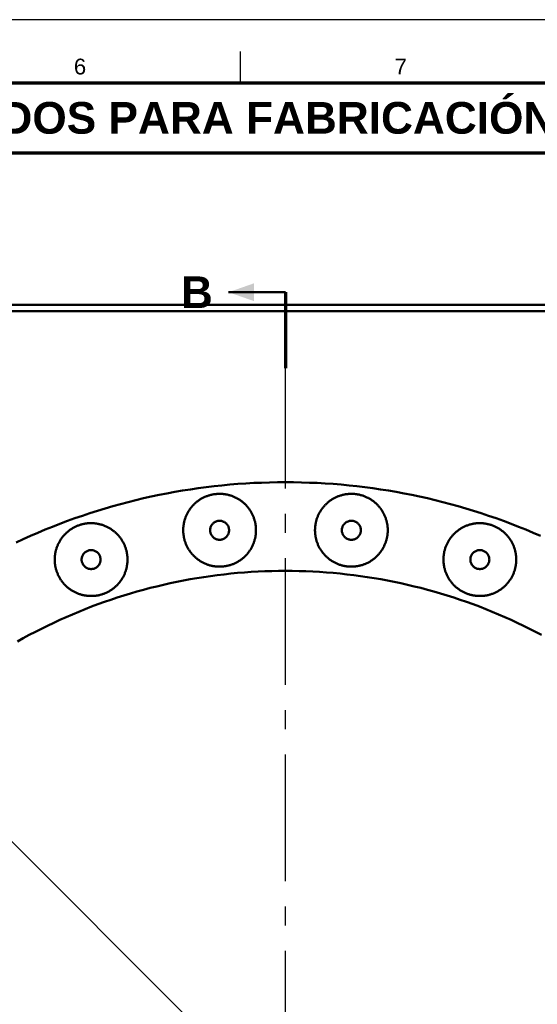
# Model space of a CAD drawing. Header units: millimetres. Extents: x 0 to 841, y 0 to 594.
# Tile 12 of 17: x 289 to 371, y 439 to 594. Entities that reach past the tile are written whole.
import ezdxf
from ezdxf.enums import TextEntityAlignment as Align

# ---------------------------------------------------------------- set-up
doc = ezdxf.new("R2010")
doc.units = ezdxf.units.MM
doc.linetypes.add('EJE', pattern=[31, 20, -4, 3, -4])
for name, color, linetype, lineweight in [('CORTE', 7, 'EJE', 70), ('COTA', 7, 'CONTINUOUS', 25), ('EJE', 7, 'EJE', 25), ('FINA', 7, 'CONTINUOUS', 25), ('MARCO', 7, 'CONTINUOUS', 70), ('TXT', 7, 'CONTINUOUS', 25), ('VIS', 7, 'CONTINUOUS', 50)]:
    doc.layers.add(name, color=color, linetype=linetype, lineweight=lineweight)
doc.styles.add('STD', font='LiberationSans-Regular.ttf')
doc.styles.add('STDB', font='LiberationSans-Bold.ttf')

msp = doc.modelspace()

# ---------------------------------------------------------------- linework, layer by layer
at = {"layer": 'CORTE'}
msp.add_line((331.25, 550.97), (331.25, 538.97), dxfattribs=at)
at = {"layer": 'COTA'}
msp.add_line((401.96, 350.26), (243.57, 508.66), dxfattribs=at)
msp.add_solid([(322.25, 550.97), (326.25, 549.57), (326.25, 552.37)], dxfattribs=at)
at = {"layer": 'EJE'}
msp.add_line((331.25, 302.97), (331.25, 538.97), dxfattribs=at)
at = {"layer": 'FINA'}
msp.add_line((324.12, 584), (324.12, 589), dxfattribs=at)
msp.add_lwpolyline([(0, 0), (841, 0), (841, 594), (0, 594)], close=True, dxfattribs=at)
at = {"layer": 'MARCO'}
for points in [[(20, 10), (831, 10), (831, 584), (20, 584)], [(20, 573), (831, 573), (831, 584), (20, 584)]]:
    msp.add_lwpolyline(points, close=True, dxfattribs=at)
at = {"layer": 'VIS'}
msp.add_line((331.25, 550.97), (322.25, 550.97), dxfattribs=at)
for points in [[(203.25, 548.97), (459.25, 548.97)], [(203.25, 547.97), (459.25, 547.97)], [(371.54, 512.5), (370.39, 513), (369.23, 513.48), (368.06, 513.95), (366.89, 514.41), (365.71, 514.85), (364.53, 515.27), (363.34, 515.68), (362.15, 516.08), (360.95, 516.46), (359.75, 516.83), (358.55, 517.18), (357.33, 517.51), (356.12, 517.83), (354.9, 518.14), (353.68, 518.43), (352.45, 518.7), (351.22, 518.96), (349.99, 519.2), (348.75, 519.43), (347.51, 519.64), (346.27, 519.84), (345.03, 520.02), (343.78, 520.19), (342.54, 520.34), (341.29, 520.47), (340.04, 520.59), (338.78, 520.69), (337.53, 520.78), (336.27, 520.85), (335.02, 520.9), (333.76, 520.94), (332.51, 520.97), (331.25, 520.97), (329.99, 520.97), (328.74, 520.94), (327.48, 520.9), (326.23, 520.85), (324.97, 520.78), (323.72, 520.69), (322.46, 520.59), (321.21, 520.47), (319.96, 520.34), (318.72, 520.19), (317.47, 520.02), (316.23, 519.84), (314.99, 519.64), (313.75, 519.43), (312.51, 519.2), (311.28, 518.96), (310.05, 518.7), (308.82, 518.43), (307.6, 518.14), (306.38, 517.83), (305.17, 517.51), (303.95, 517.18), (302.75, 516.83), (301.55, 516.46), (300.35, 516.08), (299.16, 515.68), (297.97, 515.27), (296.79, 514.85), (295.61, 514.41), (294.44, 513.95), (293.27, 513.48), (292.11, 513), (290.96, 512.5), (289.81, 511.98), (288.67, 511.46)], [(326.59, 513.39), (326.59, 513.51), (326.58, 513.63), (326.58, 513.75), (326.57, 513.87), (326.56, 513.99), (326.54, 514.11), (326.53, 514.23), (326.51, 514.35), (326.49, 514.46), (326.46, 514.58), (326.44, 514.7), (326.41, 514.81), (326.38, 514.93), (326.34, 515.05), (326.31, 515.16), (326.27, 515.27), (326.23, 515.39), (326.19, 515.5), (326.14, 515.61), (326.09, 515.72), (326.04, 515.83), (325.99, 515.94), (325.94, 516.05), (325.88, 516.15), (325.82, 516.26), (325.76, 516.36), (325.7, 516.46), (325.63, 516.56), (325.57, 516.66), (325.5, 516.76), (325.42, 516.86), (325.35, 516.95), (325.28, 517.04), (325.2, 517.14), (325.12, 517.23), (325.04, 517.31), (324.96, 517.4), (324.87, 517.49), (324.78, 517.57), (324.7, 517.65), (324.61, 517.73), (324.52, 517.81), (324.42, 517.88), (324.33, 517.96), (324.23, 518.03), (324.13, 518.1), (324.03, 518.17), (323.93, 518.23), (323.83, 518.3), (323.73, 518.36), (323.63, 518.42), (323.52, 518.48), (323.41, 518.53), (323.31, 518.58), (323.2, 518.63), (323.09, 518.68), (322.98, 518.73), (322.86, 518.77), (322.75, 518.81), (322.64, 518.85), (322.52, 518.89), (322.41, 518.92), (322.29, 518.95), (322.18, 518.98), (322.06, 519.01), (321.94, 519.03), (321.82, 519.05), (321.7, 519.07), (321.59, 519.09), (321.47, 519.1), (321.35, 519.12), (321.23, 519.13), (321.11, 519.13), (320.99, 519.14), (320.87, 519.14), (320.75, 519.14), (320.63, 519.14), (320.51, 519.13), (320.39, 519.12), (320.27, 519.11), (320.15, 519.1), (320.03, 519.08), (319.91, 519.06), (319.79, 519.04), (319.68, 519.02), (319.56, 519), (319.44, 518.97), (319.32, 518.94), (319.21, 518.9), (319.09, 518.87), (318.98, 518.83), (318.87, 518.79), (318.76, 518.75), (318.64, 518.7), (318.53, 518.66), (318.42, 518.61), (318.32, 518.56), (318.21, 518.5), (318.1, 518.45), (318, 518.39), (317.89, 518.33), (317.79, 518.27), (317.69, 518.2), (317.59, 518.13), (317.49, 518.07), (317.39, 517.99), (317.3, 517.92), (317.21, 517.85), (317.11, 517.77), (317.02, 517.69), (316.93, 517.61), (316.85, 517.53), (316.76, 517.44), (316.68, 517.36), (316.6, 517.27), (316.52, 517.18), (316.44, 517.09), (316.36, 517), (316.29, 516.9), (316.21, 516.81), (316.14, 516.71), (316.08, 516.61), (316.01, 516.51), (315.94, 516.41), (315.88, 516.31), (315.82, 516.2), (315.77, 516.1), (315.71, 515.99), (315.66, 515.88), (315.61, 515.78), (315.56, 515.67), (315.51, 515.56), (315.47, 515.44), (315.43, 515.33), (315.39, 515.22), (315.35, 515.1), (315.31, 514.99), (315.28, 514.87), (315.25, 514.76), (315.22, 514.64), (315.2, 514.52), (315.18, 514.4), (315.16, 514.29), (315.14, 514.17), (315.13, 514.05), (315.11, 513.93), (315.1, 513.81), (315.1, 513.69), (315.09, 513.57), (315.09, 513.45), (315.09, 513.33), (315.09, 513.21), (315.1, 513.09), (315.1, 512.97), (315.11, 512.85), (315.13, 512.73), (315.14, 512.61), (315.16, 512.49), (315.18, 512.37), (315.2, 512.26), (315.22, 512.14), (315.25, 512.02), (315.28, 511.91), (315.31, 511.79), (315.35, 511.68), (315.39, 511.56), (315.43, 511.45), (315.47, 511.34), (315.51, 511.22), (315.56, 511.11), (315.61, 511), (315.66, 510.89), (315.71, 510.79), (315.77, 510.68), (315.82, 510.58), (315.88, 510.47), (315.94, 510.37), (316.01, 510.27), (316.08, 510.17), (316.14, 510.07), (316.21, 509.97), (316.29, 509.88), (316.36, 509.78), (316.44, 509.69), (316.52, 509.6), (316.6, 509.51), (316.68, 509.42), (316.76, 509.33), (316.85, 509.25), (316.93, 509.17), (317.02, 509.09), (317.11, 509.01), (317.21, 508.93), (317.3, 508.86), (317.39, 508.78), (317.49, 508.71), (317.59, 508.64), (317.69, 508.58), (317.79, 508.51), (317.89, 508.45), (318, 508.39), (318.1, 508.33), (318.21, 508.28), (318.32, 508.22), (318.42, 508.17), (318.53, 508.12), (318.64, 508.07), (318.76, 508.03), (318.87, 507.99), (318.98, 507.95), (319.09, 507.91), (319.21, 507.87), (319.32, 507.84), (319.44, 507.81), (319.56, 507.78), (319.68, 507.76), (319.79, 507.73), (319.91, 507.71), (320.03, 507.7), (320.15, 507.68), (320.27, 507.67), (320.39, 507.66), (320.51, 507.65), (320.63, 507.64), (320.75, 507.64), (320.87, 507.64), (320.99, 507.64), (321.11, 507.65), (321.23, 507.65), (321.35, 507.66), (321.47, 507.67), (321.59, 507.69), (321.7, 507.71), (321.82, 507.72), (321.94, 507.75), (322.06, 507.77), (322.18, 507.8), (322.29, 507.83), (322.41, 507.86), (322.52, 507.89), (322.64, 507.93), (322.75, 507.97), (322.86, 508.01), (322.98, 508.05), (323.09, 508.1), (323.2, 508.15), (323.31, 508.2), (323.41, 508.25), (323.52, 508.3), (323.63, 508.36), (323.73, 508.42), (323.83, 508.48), (323.93, 508.54), (324.03, 508.61), (324.13, 508.68), (324.23, 508.75), (324.33, 508.82), (324.42, 508.89), (324.52, 508.97), (324.61, 509.05), (324.7, 509.13), (324.78, 509.21), (324.87, 509.29), (324.96, 509.38), (325.04, 509.46), (325.12, 509.55), (325.2, 509.64), (325.28, 509.73), (325.35, 509.83), (325.42, 509.92), (325.5, 510.02), (325.57, 510.12), (325.63, 510.22), (325.7, 510.32), (325.76, 510.42), (325.82, 510.52), (325.88, 510.63), (325.94, 510.73), (325.99, 510.84), (326.04, 510.95), (326.09, 511.06), (326.14, 511.17), (326.19, 511.28), (326.23, 511.39), (326.27, 511.5), (326.31, 511.62), (326.34, 511.73), (326.38, 511.85), (326.41, 511.96), (326.44, 512.08), (326.46, 512.2), (326.49, 512.32), (326.51, 512.43), (326.53, 512.55), (326.54, 512.67), (326.56, 512.79), (326.57, 512.91), (326.58, 513.03), (326.58, 513.15), (326.59, 513.27), (326.59, 513.39)], [(347.41, 513.39), (347.41, 513.51), (347.41, 513.63), (347.4, 513.75), (347.39, 513.87), (347.38, 513.99), (347.37, 514.11), (347.35, 514.23), (347.33, 514.35), (347.31, 514.46), (347.29, 514.58), (347.26, 514.7), (347.23, 514.81), (347.2, 514.93), (347.17, 515.05), (347.13, 515.16), (347.09, 515.27), (347.05, 515.39), (347.01, 515.5), (346.97, 515.61), (346.92, 515.72), (346.87, 515.83), (346.82, 515.94), (346.76, 516.05), (346.71, 516.15), (346.65, 516.26), (346.59, 516.36), (346.52, 516.46), (346.46, 516.56), (346.39, 516.66), (346.32, 516.76), (346.25, 516.86), (346.18, 516.95), (346.1, 517.04), (346.02, 517.14), (345.95, 517.23), (345.86, 517.31), (345.78, 517.4), (345.7, 517.49), (345.61, 517.57), (345.52, 517.65), (345.43, 517.73), (345.34, 517.81), (345.25, 517.88), (345.15, 517.96), (345.06, 518.03), (344.96, 518.1), (344.86, 518.17), (344.76, 518.23), (344.66, 518.3), (344.56, 518.36), (344.45, 518.42), (344.35, 518.48), (344.24, 518.53), (344.13, 518.58), (344.02, 518.63), (343.91, 518.68), (343.8, 518.73), (343.69, 518.77), (343.58, 518.81), (343.46, 518.85), (343.35, 518.89), (343.23, 518.92), (343.12, 518.95), (343, 518.98), (342.88, 519.01), (342.77, 519.03), (342.65, 519.05), (342.53, 519.07), (342.41, 519.09), (342.29, 519.1), (342.17, 519.12), (342.05, 519.13), (341.93, 519.13), (341.81, 519.14), (341.69, 519.14), (341.57, 519.14), (341.45, 519.14), (341.33, 519.13), (341.21, 519.12), (341.09, 519.11), (340.97, 519.1), (340.86, 519.08), (340.74, 519.06), (340.62, 519.04), (340.5, 519.02), (340.38, 519), (340.27, 518.97), (340.15, 518.94), (340.03, 518.9), (339.92, 518.87), (339.81, 518.83), (339.69, 518.79), (339.58, 518.75), (339.47, 518.7), (339.36, 518.66), (339.25, 518.61), (339.14, 518.56), (339.03, 518.5), (338.93, 518.45), (338.82, 518.39), (338.72, 518.33), (338.62, 518.27), (338.52, 518.2), (338.42, 518.13), (338.32, 518.07), (338.22, 517.99), (338.12, 517.92), (338.03, 517.85), (337.94, 517.77), (337.85, 517.69), (337.76, 517.61), (337.67, 517.53), (337.59, 517.44), (337.5, 517.36), (337.42, 517.27), (337.34, 517.18), (337.26, 517.09), (337.19, 517), (337.11, 516.9), (337.04, 516.81), (336.97, 516.71), (336.9, 516.61), (336.83, 516.51), (336.77, 516.41), (336.71, 516.31), (336.65, 516.2), (336.59, 516.1), (336.54, 515.99), (336.48, 515.88), (336.43, 515.78), (336.38, 515.67), (336.34, 515.56), (336.29, 515.44), (336.25, 515.33), (336.21, 515.22), (336.17, 515.1), (336.14, 514.99), (336.11, 514.87), (336.08, 514.76), (336.05, 514.64), (336.03, 514.52), (336, 514.4), (335.98, 514.29), (335.97, 514.17), (335.95, 514.05), (335.94, 513.93), (335.93, 513.81), (335.92, 513.69), (335.92, 513.57), (335.91, 513.45), (335.91, 513.33), (335.92, 513.21), (335.92, 513.09), (335.93, 512.97), (335.94, 512.85), (335.95, 512.73), (335.97, 512.61), (335.98, 512.49), (336, 512.37), (336.03, 512.26), (336.05, 512.14), (336.08, 512.02), (336.11, 511.91), (336.14, 511.79), (336.17, 511.68), (336.21, 511.56), (336.25, 511.45), (336.29, 511.34), (336.34, 511.22), (336.38, 511.11), (336.43, 511), (336.48, 510.89), (336.54, 510.79), (336.59, 510.68), (336.65, 510.58), (336.71, 510.47), (336.77, 510.37), (336.83, 510.27), (336.9, 510.17), (336.97, 510.07), (337.04, 509.97), (337.11, 509.88), (337.19, 509.78), (337.26, 509.69), (337.34, 509.6), (337.42, 509.51), (337.5, 509.42), (337.59, 509.33), (337.67, 509.25), (337.76, 509.17), (337.85, 509.09), (337.94, 509.01), (338.03, 508.93), (338.12, 508.86), (338.22, 508.78), (338.32, 508.71), (338.42, 508.64), (338.52, 508.58), (338.62, 508.51), (338.72, 508.45), (338.82, 508.39), (338.93, 508.33), (339.03, 508.28), (339.14, 508.22), (339.25, 508.17), (339.36, 508.12), (339.47, 508.07), (339.58, 508.03), (339.69, 507.99), (339.81, 507.95), (339.92, 507.91), (340.03, 507.87), (340.15, 507.84), (340.27, 507.81), (340.38, 507.78), (340.5, 507.76), (340.62, 507.73), (340.74, 507.71), (340.86, 507.7), (340.97, 507.68), (341.09, 507.67), (341.21, 507.66), (341.33, 507.65), (341.45, 507.64), (341.57, 507.64), (341.69, 507.64), (341.81, 507.64), (341.93, 507.65), (342.05, 507.65), (342.17, 507.66), (342.29, 507.67), (342.41, 507.69), (342.53, 507.71), (342.65, 507.72), (342.77, 507.75), (342.88, 507.77), (343, 507.8), (343.12, 507.83), (343.23, 507.86), (343.35, 507.89), (343.46, 507.93), (343.58, 507.97), (343.69, 508.01), (343.8, 508.05), (343.91, 508.1), (344.02, 508.15), (344.13, 508.2), (344.24, 508.25), (344.35, 508.3), (344.45, 508.36), (344.56, 508.42), (344.66, 508.48), (344.76, 508.54), (344.86, 508.61), (344.96, 508.68), (345.06, 508.75), (345.15, 508.82), (345.25, 508.89), (345.34, 508.97), (345.43, 509.05), (345.52, 509.13), (345.61, 509.21), (345.7, 509.29), (345.78, 509.38), (345.86, 509.46), (345.95, 509.55), (346.02, 509.64), (346.1, 509.73), (346.18, 509.83), (346.25, 509.92), (346.32, 510.02), (346.39, 510.12), (346.46, 510.22), (346.52, 510.32), (346.59, 510.42), (346.65, 510.52), (346.71, 510.63), (346.76, 510.73), (346.82, 510.84), (346.87, 510.95), (346.92, 511.06), (346.97, 511.17), (347.01, 511.28), (347.05, 511.39), (347.09, 511.5), (347.13, 511.62), (347.17, 511.73), (347.2, 511.85), (347.23, 511.96), (347.26, 512.08), (347.29, 512.2), (347.31, 512.32), (347.33, 512.43), (347.35, 512.55), (347.37, 512.67), (347.38, 512.79), (347.39, 512.91), (347.4, 513.03), (347.41, 513.15), (347.41, 513.27), (347.41, 513.39)], [(322.34, 513.39), (322.33, 513.51), (322.32, 513.63), (322.29, 513.75), (322.26, 513.86), (322.22, 513.98), (322.17, 514.09), (322.11, 514.19), (322.04, 514.29), (321.96, 514.38), (321.88, 514.47), (321.79, 514.55), (321.69, 514.62), (321.59, 514.69), (321.48, 514.74), (321.37, 514.79), (321.25, 514.83), (321.14, 514.86), (321.02, 514.88), (320.9, 514.89), (320.78, 514.89), (320.66, 514.88), (320.54, 514.86), (320.42, 514.83), (320.31, 514.79), (320.19, 514.74), (320.09, 514.69), (319.99, 514.62), (319.89, 514.55), (319.8, 514.47), (319.71, 514.38), (319.64, 514.29), (319.57, 514.19), (319.51, 514.09), (319.46, 513.98), (319.41, 513.86), (319.38, 513.75), (319.36, 513.63), (319.34, 513.51), (319.34, 513.39), (319.34, 513.27), (319.36, 513.15), (319.38, 513.03), (319.41, 512.91), (319.46, 512.8), (319.51, 512.69), (319.57, 512.59), (319.64, 512.49), (319.71, 512.39), (319.8, 512.31), (319.89, 512.23), (319.99, 512.15), (320.09, 512.09), (320.19, 512.03), (320.31, 511.99), (320.42, 511.95), (320.54, 511.92), (320.66, 511.9), (320.78, 511.89), (320.9, 511.89), (321.02, 511.9), (321.14, 511.92), (321.25, 511.95), (321.37, 511.99), (321.48, 512.03), (321.59, 512.09), (321.69, 512.15), (321.79, 512.23), (321.88, 512.31), (321.96, 512.39), (322.04, 512.49), (322.11, 512.59), (322.17, 512.69), (322.22, 512.8), (322.26, 512.91), (322.29, 513.03), (322.32, 513.15), (322.33, 513.27), (322.34, 513.39)], [(343.16, 513.39), (343.16, 513.51), (343.14, 513.63), (343.12, 513.75), (343.09, 513.86), (343.04, 513.98), (342.99, 514.09), (342.93, 514.19), (342.86, 514.29), (342.79, 514.38), (342.7, 514.47), (342.61, 514.55), (342.51, 514.62), (342.41, 514.69), (342.31, 514.74), (342.19, 514.79), (342.08, 514.83), (341.96, 514.86), (341.84, 514.88), (341.72, 514.89), (341.6, 514.89), (341.48, 514.88), (341.36, 514.86), (341.25, 514.83), (341.13, 514.79), (341.02, 514.74), (340.91, 514.69), (340.81, 514.62), (340.71, 514.55), (340.62, 514.47), (340.54, 514.38), (340.46, 514.29), (340.39, 514.19), (340.33, 514.09), (340.28, 513.98), (340.24, 513.86), (340.21, 513.75), (340.18, 513.63), (340.17, 513.51), (340.16, 513.39), (340.17, 513.27), (340.18, 513.15), (340.21, 513.03), (340.24, 512.91), (340.28, 512.8), (340.33, 512.69), (340.39, 512.59), (340.46, 512.49), (340.54, 512.39), (340.62, 512.31), (340.71, 512.23), (340.81, 512.15), (340.91, 512.09), (341.02, 512.03), (341.13, 511.99), (341.25, 511.95), (341.36, 511.92), (341.48, 511.9), (341.6, 511.89), (341.72, 511.89), (341.84, 511.9), (341.96, 511.92), (342.08, 511.95), (342.19, 511.99), (342.31, 512.03), (342.41, 512.09), (342.51, 512.15), (342.61, 512.23), (342.7, 512.31), (342.79, 512.39), (342.86, 512.49), (342.93, 512.59), (342.99, 512.69), (343.04, 512.8), (343.09, 512.91), (343.12, 513.03), (343.14, 513.15), (343.16, 513.27), (343.16, 513.39)], [(306.28, 508.76), (306.28, 508.88), (306.28, 509), (306.27, 509.12), (306.26, 509.23), (306.25, 509.35), (306.24, 509.47), (306.22, 509.59), (306.2, 509.71), (306.18, 509.83), (306.16, 509.95), (306.13, 510.06), (306.1, 510.18), (306.07, 510.3), (306.04, 510.41), (306, 510.53), (305.97, 510.64), (305.93, 510.75), (305.88, 510.87), (305.84, 510.98), (305.79, 511.09), (305.74, 511.2), (305.69, 511.3), (305.63, 511.41), (305.58, 511.52), (305.52, 511.62), (305.46, 511.72), (305.39, 511.83), (305.33, 511.93), (305.26, 512.03), (305.19, 512.13), (305.12, 512.22), (305.05, 512.32), (304.97, 512.41), (304.9, 512.5), (304.82, 512.59), (304.74, 512.68), (304.65, 512.77), (304.57, 512.85), (304.48, 512.94), (304.39, 513.02), (304.3, 513.1), (304.21, 513.17), (304.12, 513.25), (304.02, 513.32), (303.93, 513.4), (303.83, 513.47), (303.73, 513.53), (303.63, 513.6), (303.53, 513.66), (303.43, 513.72), (303.32, 513.78), (303.22, 513.84), (303.11, 513.9), (303, 513.95), (302.89, 514), (302.78, 514.05), (302.67, 514.09), (302.56, 514.14), (302.45, 514.18), (302.33, 514.22), (302.22, 514.25), (302.1, 514.29), (301.99, 514.32), (301.87, 514.35), (301.75, 514.37), (301.64, 514.4), (301.52, 514.42), (301.4, 514.44), (301.28, 514.46), (301.16, 514.47), (301.04, 514.48), (300.92, 514.49), (300.8, 514.5), (300.68, 514.5), (300.56, 514.51), (300.44, 514.5), (300.32, 514.5), (300.2, 514.5), (300.08, 514.49), (299.96, 514.48), (299.85, 514.46), (299.73, 514.45), (299.61, 514.43), (299.49, 514.41), (299.37, 514.39), (299.25, 514.36), (299.14, 514.33), (299.02, 514.3), (298.91, 514.27), (298.79, 514.23), (298.68, 514.2), (298.56, 514.16), (298.45, 514.12), (298.34, 514.07), (298.23, 514.02), (298.12, 513.97), (298.01, 513.92), (297.9, 513.87), (297.8, 513.81), (297.69, 513.75), (297.59, 513.69), (297.49, 513.63), (297.39, 513.57), (297.29, 513.5), (297.19, 513.43), (297.09, 513.36), (297, 513.29), (296.9, 513.21), (296.81, 513.14), (296.72, 513.06), (296.63, 512.98), (296.54, 512.89), (296.46, 512.81), (296.37, 512.72), (296.29, 512.64), (296.21, 512.55), (296.13, 512.46), (296.06, 512.36), (295.98, 512.27), (295.91, 512.17), (295.84, 512.08), (295.77, 511.98), (295.71, 511.88), (295.64, 511.78), (295.58, 511.67), (295.52, 511.57), (295.46, 511.46), (295.41, 511.36), (295.35, 511.25), (295.3, 511.14), (295.25, 511.03), (295.21, 510.92), (295.16, 510.81), (295.12, 510.7), (295.08, 510.58), (295.05, 510.47), (295.01, 510.35), (294.98, 510.24), (294.95, 510.12), (294.92, 510.01), (294.9, 509.89), (294.87, 509.77), (294.85, 509.65), (294.84, 509.53), (294.82, 509.41), (294.81, 509.29), (294.8, 509.17), (294.79, 509.06), (294.79, 508.94), (294.78, 508.82), (294.78, 508.7), (294.79, 508.58), (294.79, 508.46), (294.8, 508.34), (294.81, 508.22), (294.82, 508.1), (294.84, 507.98), (294.85, 507.86), (294.87, 507.74), (294.9, 507.62), (294.92, 507.51), (294.95, 507.39), (294.98, 507.27), (295.01, 507.16), (295.05, 507.04), (295.08, 506.93), (295.12, 506.81), (295.16, 506.7), (295.21, 506.59), (295.25, 506.48), (295.3, 506.37), (295.35, 506.26), (295.41, 506.15), (295.46, 506.05), (295.52, 505.94), (295.58, 505.84), (295.64, 505.73), (295.71, 505.63), (295.77, 505.53), (295.84, 505.43), (295.91, 505.34), (295.98, 505.24), (296.06, 505.15), (296.13, 505.05), (296.21, 504.96), (296.29, 504.87), (296.37, 504.79), (296.46, 504.7), (296.54, 504.62), (296.63, 504.53), (296.72, 504.45), (296.81, 504.37), (296.9, 504.3), (297, 504.22), (297.09, 504.15), (297.19, 504.08), (297.29, 504.01), (297.39, 503.94), (297.49, 503.88), (297.59, 503.82), (297.69, 503.76), (297.8, 503.7), (297.9, 503.64), (298.01, 503.59), (298.12, 503.54), (298.23, 503.49), (298.34, 503.44), (298.45, 503.4), (298.56, 503.35), (298.68, 503.31), (298.79, 503.28), (298.91, 503.24), (299.02, 503.21), (299.14, 503.18), (299.25, 503.15), (299.37, 503.12), (299.49, 503.1), (299.61, 503.08), (299.73, 503.06), (299.85, 503.05), (299.96, 503.03), (300.08, 503.02), (300.2, 503.01), (300.32, 503.01), (300.44, 503.01), (300.56, 503.01), (300.68, 503.01), (300.8, 503.01), (300.92, 503.02), (301.04, 503.03), (301.16, 503.04), (301.28, 503.05), (301.4, 503.07), (301.52, 503.09), (301.64, 503.11), (301.75, 503.14), (301.87, 503.16), (301.99, 503.19), (302.1, 503.22), (302.22, 503.26), (302.33, 503.29), (302.45, 503.33), (302.56, 503.37), (302.67, 503.42), (302.78, 503.46), (302.89, 503.51), (303, 503.56), (303.11, 503.61), (303.22, 503.67), (303.32, 503.73), (303.43, 503.79), (303.53, 503.85), (303.63, 503.91), (303.73, 503.98), (303.83, 504.04), (303.93, 504.11), (304.02, 504.19), (304.12, 504.26), (304.21, 504.34), (304.3, 504.41), (304.39, 504.49), (304.48, 504.57), (304.57, 504.66), (304.65, 504.74), (304.74, 504.83), (304.82, 504.92), (304.9, 505.01), (304.97, 505.1), (305.05, 505.19), (305.12, 505.29), (305.19, 505.39), (305.26, 505.48), (305.33, 505.58), (305.39, 505.68), (305.46, 505.79), (305.52, 505.89), (305.58, 505.99), (305.63, 506.1), (305.69, 506.21), (305.74, 506.31), (305.79, 506.42), (305.84, 506.53), (305.88, 506.65), (305.93, 506.76), (305.97, 506.87), (306, 506.98), (306.04, 507.1), (306.07, 507.21), (306.1, 507.33), (306.13, 507.45), (306.16, 507.56), (306.18, 507.68), (306.2, 507.8), (306.22, 507.92), (306.24, 508.04), (306.25, 508.16), (306.26, 508.28), (306.27, 508.4), (306.28, 508.52), (306.28, 508.64), (306.28, 508.76)], [(367.72, 508.76), (367.71, 508.88), (367.71, 509), (367.7, 509.12), (367.7, 509.23), (367.68, 509.35), (367.67, 509.47), (367.65, 509.59), (367.64, 509.71), (367.61, 509.83), (367.59, 509.95), (367.57, 510.06), (367.54, 510.18), (367.51, 510.3), (367.47, 510.41), (367.44, 510.53), (367.4, 510.64), (367.36, 510.75), (367.31, 510.87), (367.27, 510.98), (367.22, 511.09), (367.17, 511.2), (367.12, 511.3), (367.07, 511.41), (367.01, 511.52), (366.95, 511.62), (366.89, 511.72), (366.83, 511.83), (366.76, 511.93), (366.69, 512.03), (366.62, 512.13), (366.55, 512.22), (366.48, 512.32), (366.4, 512.41), (366.33, 512.5), (366.25, 512.59), (366.17, 512.68), (366.08, 512.77), (366, 512.85), (365.91, 512.94), (365.83, 513.02), (365.74, 513.1), (365.64, 513.17), (365.55, 513.25), (365.46, 513.32), (365.36, 513.4), (365.26, 513.47), (365.16, 513.53), (365.06, 513.6), (364.96, 513.66), (364.86, 513.72), (364.75, 513.78), (364.65, 513.84), (364.54, 513.9), (364.43, 513.95), (364.32, 514), (364.21, 514.05), (364.1, 514.09), (363.99, 514.14), (363.88, 514.18), (363.77, 514.22), (363.65, 514.25), (363.54, 514.29), (363.42, 514.32), (363.3, 514.35), (363.19, 514.37), (363.07, 514.4), (362.95, 514.42), (362.83, 514.44), (362.71, 514.46), (362.59, 514.47), (362.48, 514.48), (362.36, 514.49), (362.24, 514.5), (362.12, 514.5), (362, 514.51), (361.88, 514.5), (361.76, 514.5), (361.64, 514.5), (361.52, 514.49), (361.4, 514.48), (361.28, 514.46), (361.16, 514.45), (361.04, 514.43), (360.92, 514.41), (360.8, 514.39), (360.69, 514.36), (360.57, 514.33), (360.45, 514.3), (360.34, 514.27), (360.22, 514.23), (360.11, 514.2), (360, 514.16), (359.88, 514.12), (359.77, 514.07), (359.66, 514.02), (359.55, 513.97), (359.44, 513.92), (359.34, 513.87), (359.23, 513.81), (359.13, 513.75), (359.02, 513.69), (358.92, 513.63), (358.82, 513.57), (358.72, 513.5), (358.62, 513.43), (358.52, 513.36), (358.43, 513.29), (358.33, 513.21), (358.24, 513.14), (358.15, 513.06), (358.06, 512.98), (357.98, 512.89), (357.89, 512.81), (357.81, 512.72), (357.72, 512.64), (357.64, 512.55), (357.57, 512.46), (357.49, 512.36), (357.41, 512.27), (357.34, 512.17), (357.27, 512.08), (357.2, 511.98), (357.14, 511.88), (357.07, 511.78), (357.01, 511.67), (356.95, 511.57), (356.89, 511.46), (356.84, 511.36), (356.79, 511.25), (356.73, 511.14), (356.69, 511.03), (356.64, 510.92), (356.6, 510.81), (356.55, 510.7), (356.51, 510.58), (356.48, 510.47), (356.44, 510.35), (356.41, 510.24), (356.38, 510.12), (356.35, 510.01), (356.33, 509.89), (356.31, 509.77), (356.29, 509.65), (356.27, 509.53), (356.25, 509.41), (356.24, 509.29), (356.23, 509.17), (356.22, 509.06), (356.22, 508.94), (356.22, 508.82), (356.22, 508.7), (356.22, 508.58), (356.22, 508.46), (356.23, 508.34), (356.24, 508.22), (356.25, 508.1), (356.27, 507.98), (356.29, 507.86), (356.31, 507.74), (356.33, 507.62), (356.35, 507.51), (356.38, 507.39), (356.41, 507.27), (356.44, 507.16), (356.48, 507.04), (356.51, 506.93), (356.55, 506.81), (356.6, 506.7), (356.64, 506.59), (356.69, 506.48), (356.73, 506.37), (356.79, 506.26), (356.84, 506.15), (356.89, 506.05), (356.95, 505.94), (357.01, 505.84), (357.07, 505.73), (357.14, 505.63), (357.2, 505.53), (357.27, 505.43), (357.34, 505.34), (357.41, 505.24), (357.49, 505.15), (357.57, 505.05), (357.64, 504.96), (357.72, 504.87), (357.81, 504.79), (357.89, 504.7), (357.98, 504.62), (358.06, 504.53), (358.15, 504.45), (358.24, 504.37), (358.33, 504.3), (358.43, 504.22), (358.52, 504.15), (358.62, 504.08), (358.72, 504.01), (358.82, 503.94), (358.92, 503.88), (359.02, 503.82), (359.13, 503.76), (359.23, 503.7), (359.34, 503.64), (359.44, 503.59), (359.55, 503.54), (359.66, 503.49), (359.77, 503.44), (359.88, 503.4), (360, 503.35), (360.11, 503.31), (360.22, 503.28), (360.34, 503.24), (360.45, 503.21), (360.57, 503.18), (360.69, 503.15), (360.8, 503.12), (360.92, 503.1), (361.04, 503.08), (361.16, 503.06), (361.28, 503.05), (361.4, 503.03), (361.52, 503.02), (361.64, 503.01), (361.76, 503.01), (361.88, 503.01), (362, 503.01), (362.12, 503.01), (362.24, 503.01), (362.36, 503.02), (362.48, 503.03), (362.59, 503.04), (362.71, 503.05), (362.83, 503.07), (362.95, 503.09), (363.07, 503.11), (363.19, 503.14), (363.3, 503.16), (363.42, 503.19), (363.54, 503.22), (363.65, 503.26), (363.77, 503.29), (363.88, 503.33), (363.99, 503.37), (364.1, 503.42), (364.21, 503.46), (364.32, 503.51), (364.43, 503.56), (364.54, 503.61), (364.65, 503.67), (364.75, 503.73), (364.86, 503.79), (364.96, 503.85), (365.06, 503.91), (365.16, 503.98), (365.26, 504.04), (365.36, 504.11), (365.46, 504.19), (365.55, 504.26), (365.64, 504.34), (365.74, 504.41), (365.83, 504.49), (365.91, 504.57), (366, 504.66), (366.08, 504.74), (366.17, 504.83), (366.25, 504.92), (366.33, 505.01), (366.4, 505.1), (366.48, 505.19), (366.55, 505.29), (366.62, 505.39), (366.69, 505.48), (366.76, 505.58), (366.83, 505.68), (366.89, 505.79), (366.95, 505.89), (367.01, 505.99), (367.07, 506.1), (367.12, 506.21), (367.17, 506.31), (367.22, 506.42), (367.27, 506.53), (367.31, 506.65), (367.36, 506.76), (367.4, 506.87), (367.44, 506.98), (367.47, 507.1), (367.51, 507.21), (367.54, 507.33), (367.57, 507.45), (367.59, 507.56), (367.61, 507.68), (367.64, 507.8), (367.65, 507.92), (367.67, 508.04), (367.68, 508.16), (367.7, 508.28), (367.7, 508.4), (367.71, 508.52), (367.71, 508.64), (367.72, 508.76)], [(302.03, 508.76), (302.03, 508.88), (302.01, 509), (301.99, 509.11), (301.96, 509.23), (301.91, 509.34), (301.86, 509.45), (301.8, 509.56), (301.73, 509.66), (301.66, 509.75), (301.57, 509.84), (301.48, 509.92), (301.39, 509.99), (301.28, 510.05), (301.18, 510.11), (301.07, 510.16), (300.95, 510.2), (300.83, 510.22), (300.71, 510.24), (300.59, 510.25), (300.47, 510.25), (300.35, 510.24), (300.23, 510.22), (300.12, 510.2), (300, 510.16), (299.89, 510.11), (299.78, 510.05), (299.68, 509.99), (299.59, 509.92), (299.49, 509.84), (299.41, 509.75), (299.33, 509.66), (299.27, 509.56), (299.21, 509.45), (299.15, 509.34), (299.11, 509.23), (299.08, 509.11), (299.05, 509), (299.04, 508.88), (299.03, 508.76), (299.04, 508.63), (299.05, 508.51), (299.08, 508.4), (299.11, 508.28), (299.15, 508.17), (299.21, 508.06), (299.27, 507.95), (299.33, 507.85), (299.41, 507.76), (299.49, 507.67), (299.59, 507.59), (299.68, 507.52), (299.78, 507.46), (299.89, 507.4), (300, 507.35), (300.12, 507.31), (300.23, 507.29), (300.35, 507.27), (300.47, 507.26), (300.59, 507.26), (300.71, 507.27), (300.83, 507.29), (300.95, 507.31), (301.07, 507.35), (301.18, 507.4), (301.28, 507.46), (301.39, 507.52), (301.48, 507.59), (301.57, 507.67), (301.66, 507.76), (301.73, 507.85), (301.8, 507.95), (301.86, 508.06), (301.91, 508.17), (301.96, 508.28), (301.99, 508.4), (302.01, 508.51), (302.03, 508.63), (302.03, 508.76)], [(363.47, 508.76), (363.46, 508.88), (363.45, 509), (363.42, 509.11), (363.39, 509.23), (363.35, 509.34), (363.29, 509.45), (363.23, 509.56), (363.17, 509.66), (363.09, 509.75), (363.01, 509.84), (362.91, 509.92), (362.82, 509.99), (362.72, 510.05), (362.61, 510.11), (362.5, 510.16), (362.38, 510.2), (362.27, 510.22), (362.15, 510.24), (362.03, 510.25), (361.91, 510.25), (361.79, 510.24), (361.67, 510.22), (361.55, 510.2), (361.43, 510.16), (361.32, 510.11), (361.22, 510.05), (361.11, 509.99), (361.02, 509.92), (360.93, 509.84), (360.84, 509.75), (360.77, 509.66), (360.7, 509.56), (360.64, 509.45), (360.59, 509.34), (360.54, 509.23), (360.51, 509.11), (360.49, 509), (360.47, 508.88), (360.47, 508.76), (360.47, 508.63), (360.49, 508.51), (360.51, 508.4), (360.54, 508.28), (360.59, 508.17), (360.64, 508.06), (360.7, 507.95), (360.77, 507.85), (360.84, 507.76), (360.93, 507.67), (361.02, 507.59), (361.11, 507.52), (361.22, 507.46), (361.32, 507.4), (361.43, 507.35), (361.55, 507.31), (361.67, 507.29), (361.79, 507.27), (361.91, 507.26), (362.03, 507.26), (362.15, 507.27), (362.27, 507.29), (362.38, 507.31), (362.5, 507.35), (362.61, 507.4), (362.72, 507.46), (362.82, 507.52), (362.91, 507.59), (363.01, 507.67), (363.09, 507.76), (363.17, 507.85), (363.23, 507.95), (363.29, 508.06), (363.35, 508.17), (363.39, 508.28), (363.42, 508.4), (363.45, 508.51), (363.46, 508.63), (363.47, 508.76)], [(371.73, 496.85), (370.77, 497.35), (369.81, 497.84), (368.84, 498.32), (367.87, 498.79), (366.89, 499.24), (365.9, 499.68), (364.91, 500.11), (363.91, 500.53), (362.91, 500.93), (361.9, 501.33), (360.89, 501.71), (359.87, 502.07), (358.85, 502.42), (357.83, 502.76), (356.8, 503.09), (355.76, 503.41), (354.72, 503.71), (353.68, 504), (352.64, 504.27), (351.59, 504.53), (350.54, 504.78), (349.48, 505.02), (348.43, 505.24), (347.36, 505.45), (346.3, 505.65), (345.24, 505.83), (344.17, 506), (343.1, 506.15), (342.03, 506.3), (340.96, 506.42), (339.88, 506.54), (338.81, 506.64), (337.73, 506.73), (336.65, 506.8), (335.57, 506.87), (334.49, 506.91), (333.41, 506.95), (332.33, 506.97), (331.25, 506.97), (330.17, 506.97), (329.09, 506.95), (328.01, 506.91), (326.93, 506.87), (325.85, 506.8), (324.77, 506.73), (323.69, 506.64), (322.62, 506.54), (321.54, 506.42), (320.47, 506.3), (319.4, 506.15), (318.33, 506), (317.26, 505.83), (316.2, 505.65), (315.14, 505.45), (314.07, 505.24), (313.02, 505.02), (311.96, 504.78), (310.91, 504.53), (309.86, 504.27), (308.82, 504), (307.78, 503.71), (306.74, 503.41), (305.7, 503.09), (304.67, 502.76), (303.65, 502.42), (302.63, 502.07), (301.61, 501.71), (300.6, 501.33), (299.59, 500.93), (298.59, 500.53), (297.59, 500.11), (296.6, 499.68), (295.61, 499.24), (294.63, 498.79), (293.66, 498.32), (292.69, 497.84), (291.73, 497.35), (290.77, 496.85), (289.82, 496.34), (288.88, 495.81)], [(371.73, 496.85), (370.77, 497.35), (369.81, 497.84), (368.84, 498.32), (367.87, 498.79), (366.89, 499.24), (365.9, 499.68), (364.91, 500.11), (363.91, 500.53), (362.91, 500.93), (361.9, 501.33), (360.89, 501.71), (359.87, 502.07), (358.85, 502.42), (357.83, 502.76), (356.8, 503.09), (355.76, 503.41), (354.72, 503.71), (353.68, 504), (352.64, 504.27), (351.59, 504.53), (350.54, 504.78), (349.48, 505.02), (348.43, 505.24), (347.36, 505.45), (346.3, 505.65), (345.24, 505.83), (344.17, 506), (343.1, 506.15), (342.03, 506.3), (340.96, 506.42), (339.88, 506.54), (338.81, 506.64), (337.73, 506.73), (336.65, 506.8), (335.57, 506.87), (334.49, 506.91), (333.41, 506.95), (332.33, 506.97), (331.25, 506.97), (330.17, 506.97), (329.09, 506.95), (328.01, 506.91), (326.93, 506.87), (325.85, 506.8), (324.77, 506.73), (323.69, 506.64), (322.62, 506.54), (321.54, 506.42), (320.47, 506.3), (319.4, 506.15), (318.33, 506), (317.26, 505.83), (316.2, 505.65), (315.14, 505.45), (314.07, 505.24), (313.02, 505.02), (311.96, 504.78), (310.91, 504.53), (309.86, 504.27), (308.82, 504), (307.78, 503.71), (306.74, 503.41), (305.7, 503.09), (304.67, 502.76), (303.65, 502.42), (302.63, 502.07), (301.61, 501.71), (300.6, 501.33), (299.59, 500.93), (298.59, 500.53), (297.59, 500.11), (296.6, 499.68), (295.61, 499.24), (294.63, 498.79), (293.66, 498.32), (292.69, 497.84), (291.73, 497.35), (290.77, 496.85), (289.82, 496.34), (288.88, 495.81)]]:
    msp.add_lwpolyline(points, dxfattribs=at)

# ---------------------------------------------------------------- texts
at = {"layer": 'TXT'}
for s, height, style, p in [('6', 2.5, 'STD', (298.78, 586.6)), ('7', 2.5, 'STD', (349.47, 586.6)), ('ESTOS PLANOS NO SON VÁLIDOS PARA FABRICACIÓN HASTA SU REVISIÓN Y APROBACIÓN POR UN INGENIERO CALCULISTA HABILITADO.', 5, 'STDB', (425.5, 578.5)), ('B', 5, 'STDB', (317.25, 550.97))]:
    msp.add_text(s, height=height, dxfattribs=dict(at, style=style)).set_placement(p, align=Align.MIDDLE_CENTER)

doc.saveas('drawing.dxf')
